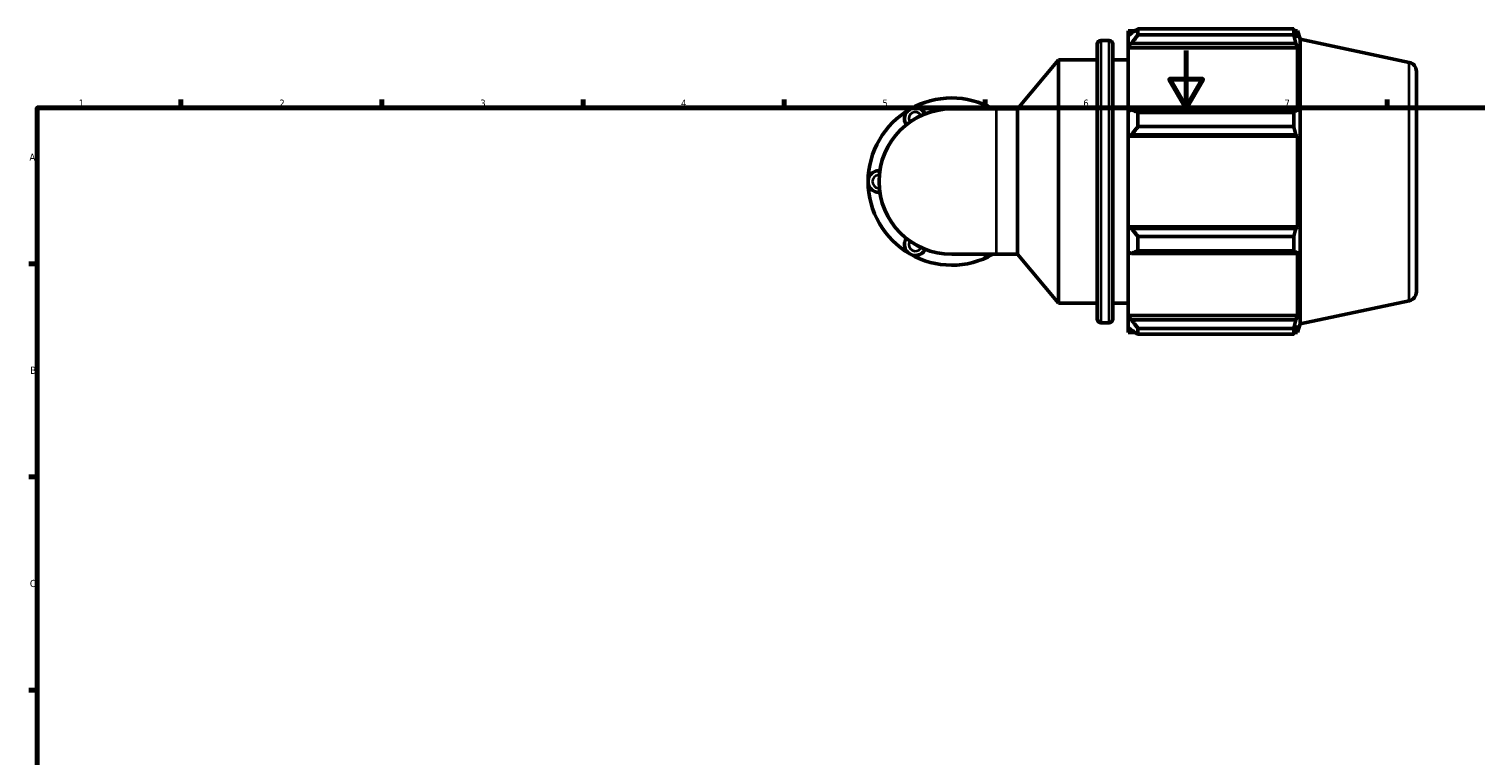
# Model space of a CAD drawing. Header units: millimetres. Extents: x 0 to 931, y 0 to 903.
# Tile 2 of 5: x 17 to 521, y 349 to 602. Entities that reach past the tile are written whole.
import ezdxf

# ---------------------------------------------------------------- set-up
doc = ezdxf.new("R2010")
doc.units = ezdxf.units.MM
for name, color, linetype, lineweight in [('Border (ISO)', 7, 'Continuous', 70), ('Visible (ISO)', 7, 'Continuous', 50), ('Visible Narrow (ISO)', 7, 'Continuous', 35)]:
    doc.layers.add(name, color=color, linetype=linetype, lineweight=lineweight)
doc.styles.add('Note Text (ISO)', font='tahoma.ttf')

# ---------------------------------------------------------------- blocks, each defined once
blk = doc.blocks.new('Borders Default Border')
at = {"layer": 'Border (ISO)'}
for p, q in [((70.08, 574), (70.08, 576.9)), ((140.17, 574), (140.17, 576.9)), ((210.25, 574), (210.25, 576.9)), ((280.33, 574), (280.33, 576.9)), ((350.42, 574), (350.42, 576.9)), ((490.58, 574), (490.58, 576.9)), ((20, 519.75), (17.1, 519.75)), ((20, 445.5), (17.1, 445.5)), ((20, 371.25), (17.1, 371.25))]:
    blk.add_line(p, q, dxfattribs=at)
at = {"layer": 'Border (ISO)', "flags": 128}
for points in [[(420.5, 594), (420.5, 574), (414.73, 584), (426.27, 584), (420.5, 574)], [(20, 20), (20, 574), (821, 574), (821, 20), (20, 20)]]:
    blk.add_lwpolyline(points, dxfattribs=at)
at = {"layer": 'Border (ISO)', "color": 232, "true_color": 0xca0064, "char_height": 2.5, "attachment_point": 7, "style": 'Note Text (ISO)'}
for s, insert in [('1', (34.48, 574.4)), ('2', (104.37, 574.4)), ('3', (174.43, 574.35)), ('4', (244.42, 574.4)), ('5', (314.64, 574.35)), ('6', (384.66, 574.35)), ('7', (454.77, 574.4)), ('A', (17.29, 555.62)), ('B', (17.59, 481.37)), ('C', (17.43, 407.08))]:
    blk.add_mtext(s, dxfattribs=dict(at, insert=insert))

msp = doc.modelspace()

# ---------------------------------------------------------------- linework, layer by layer
at = {"layer": 'Visible (ISO)'}
for p, q in [((400.325, 600.886), (400.325, 598.993)), ((400.325, 600.886), (402.73, 600.886)), ((401.455, 600.07), (400.325, 598.993)), ((403.715, 601.503), (403.715, 599.46)), ((403.715, 601.503), (458.009, 601.503)), ((458.009, 599.46), (458.009, 601.503)), ((458.329, 600.886), (459.294, 600.886)), ((459.294, 598.454), (458.744, 600.07)), ((459.294, 598.454), (459.294, 600.886)), ((460.265, 597.899), (459.294, 600.886)), ((389.525, 500.446), (389.525, 596.236)), ((390.785, 597.496), (393.665, 597.496)), ((394.925, 596.236), (394.925, 500.446)), ((400.325, 595.45), (400.325, 598.993)), ((400.325, 595.45), (401.455, 596.452)), ((400.325, 594.949), (400.325, 595.45)), ((400.325, 594.949), (400.325, 572.864)), ((400.325, 594.949), (459.294, 594.949)), ((401.455, 596.452), (458.744, 596.452)), ((458.009, 599.46), (403.715, 599.46)), ((458.744, 596.452), (459.294, 594.949)), ((459.294, 572.603), (459.294, 594.949)), ((460.265, 498.782), (460.265, 597.899)), ((498.27, 589.821), (460.265, 597.899)), ((361.713, 573.659), (376.025, 590.716)), ((376.025, 505.966), (376.025, 590.716)), ((376.025, 590.716), (389.525, 590.716)), ((394.925, 590.716), (400.325, 590.716)), ((500.765, 586.74), (500.765, 509.941)), ((354.346, 573.659), (338.765, 573.659)), ((354.346, 573.659), (361.713, 573.659)), ((361.713, 523.022), (361.713, 573.659)), ((401.455, 573.386), (400.325, 572.864)), ((400.325, 564.311), (400.325, 572.864)), ((458.744, 573.386), (401.455, 573.386)), ((403.715, 572.404), (403.715, 567.472)), ((403.715, 572.404), (458.009, 572.404)), ((458.009, 567.472), (458.009, 572.404)), ((459.294, 572.603), (458.744, 573.386)), ((400.325, 564.311), (401.455, 564.651)), ((401.455, 564.651), (458.744, 564.651)), ((458.009, 567.472), (403.715, 567.472)), ((458.744, 564.651), (459.294, 564.141)), ((400.325, 564.141), (400.325, 564.311)), ((400.325, 564.141), (400.325, 532.54)), ((400.325, 564.141), (459.294, 564.141)), ((459.294, 532.54), (459.294, 564.141)), ((400.325, 532.37), (400.325, 532.54)), ((400.325, 532.54), (459.294, 532.54)), ((400.325, 523.817), (400.325, 532.37)), ((401.455, 532.03), (400.325, 532.37)), ((458.744, 532.03), (401.455, 532.03)), ((459.294, 532.54), (458.744, 532.03)), ((403.715, 529.209), (403.715, 524.277)), ((403.715, 529.209), (458.009, 529.209)), ((458.009, 524.277), (458.009, 529.209)), ((338.765, 523.022), (354.346, 523.022)), ((354.346, 523.022), (361.713, 523.022)), ((361.713, 523.022), (376.025, 505.966)), ((400.325, 523.817), (401.455, 523.295)), ((400.325, 523.817), (400.325, 501.733)), ((401.455, 523.295), (458.744, 523.295)), ((458.009, 524.277), (403.715, 524.277)), ((458.744, 523.295), (459.294, 524.078)), ((459.294, 501.733), (459.294, 524.078)), ((376.025, 505.966), (389.525, 505.966)), ((394.925, 505.966), (400.325, 505.966)), ((498.27, 506.86), (460.265, 498.782)), ((390.785, 499.186), (393.665, 499.186)), ((400.325, 501.231), (400.325, 501.733)), ((400.325, 501.733), (459.294, 501.733)), ((400.325, 497.689), (400.325, 501.231)), ((401.455, 500.229), (400.325, 501.231)), ((458.744, 500.229), (401.455, 500.229)), ((459.294, 501.733), (458.744, 500.229)), ((400.325, 497.689), (401.455, 496.611)), ((400.325, 497.689), (400.325, 495.796)), ((400.325, 495.796), (402.73, 495.796)), ((403.715, 497.221), (403.715, 495.178)), ((403.715, 497.221), (458.009, 497.221)), ((458.009, 495.178), (403.715, 495.178)), ((458.009, 495.178), (458.009, 497.221)), ((458.329, 495.796), (459.294, 495.796)), ((458.744, 496.611), (459.294, 498.228)), ((460.265, 498.782), (459.294, 495.796)), ((459.294, 495.796), (459.294, 498.228))]:
    msp.add_line(p, q, dxfattribs=at)
for centre, radius, start, end in [((390.785, 596.236), 1.26, 90, 180), ((393.665, 596.236), 1.26, 0, 90), ((497.615, 586.74), 3.15, 0, 78), ((338.765, 548.341), 29.117, 60.40815, 120), ((338.765, 548.341), 29.117, 120, 180), ((338.765, 548.341), 25.319, 90, 270), ((326.105, 570.267), 3.798, 25.69878, 214.30122), ((351.424, 570.267), 3.798, 63.27356, 116.72644), ((313.446, 548.341), 3.798, 85.69878, 274.30122), ((338.765, 548.341), 29.117, 180, 240), ((326.105, 526.414), 3.798, 145.69878, 334.30122), ((338.765, 548.341), 29.117, 240, 299.59185), ((351.424, 526.414), 3.798, 243.27356, 296.72644), ((497.615, 509.941), 3.15, 282, 0), ((390.785, 500.446), 1.26, 180, 270), ((393.665, 500.446), 1.26, 270, 0)]:
    msp.add_arc(centre, radius, start, end, dxfattribs=at)
for points, weights in [([(403.715, 601.503), (402.54, 600.772), (401.455, 600.07)], [1.01731753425, 1.01225800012, 1.00640140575]), ([(458.009, 601.503), (458.391, 600.772), (458.744, 600.07)], [1, 1.00138152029, 1.00194636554]), ([(401.455, 596.452), (402.54, 597.925), (403.715, 599.46)], [1.00640140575, 1.01225800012, 1.01731753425]), ([(458.744, 596.452), (458.391, 597.925), (458.009, 599.46)], [1.00194636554, 1.00138152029, 1]), ([(403.715, 572.404), (402.54, 572.905), (401.455, 573.386)], [1.01731753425, 1.01225800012, 1.00640140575]), ([(458.009, 572.404), (458.391, 572.905), (458.744, 573.386)], [1, 1.00138152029, 1.00194636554]), ([(401.455, 564.651), (402.54, 566.033), (403.715, 567.472)], [1.00640140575, 1.01225800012, 1.01731753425]), ([(458.744, 564.651), (458.391, 566.033), (458.009, 567.472)], [1.00194636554, 1.00138152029, 1]), ([(403.715, 529.209), (402.54, 530.649), (401.455, 532.03)], [1.01731753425, 1.01225800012, 1.00640140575]), ([(458.009, 529.209), (458.391, 530.649), (458.744, 532.03)], [1, 1.00138152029, 1.00194636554]), ([(401.455, 523.295), (402.54, 523.776), (403.715, 524.277)], [1.00640140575, 1.01225800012, 1.01731753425]), ([(458.744, 523.295), (458.391, 523.776), (458.009, 524.277)], [1.00194636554, 1.00138152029, 1]), ([(403.715, 497.221), (402.54, 498.756), (401.455, 500.229)], [1.01731753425, 1.01225800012, 1.00640140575]), ([(458.009, 497.221), (458.391, 498.756), (458.744, 500.229)], [1, 1.00138152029, 1.00194636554]), ([(401.455, 496.611), (402.54, 495.909), (403.715, 495.178)], [1.00640140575, 1.01225800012, 1.01731753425]), ([(458.744, 496.611), (458.391, 495.909), (458.009, 495.178)], [1.00194636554, 1.00138152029, 1])]:
    msp.add_rational_spline(points, weights, degree=2, dxfattribs=at)
at = {"layer": 'Visible Narrow (ISO)'}
for p, q in [((390.785, 596.89), (390.785, 499.791)), ((393.665, 499.791), (393.665, 596.89)), ((498.27, 507.371), (498.27, 589.31)), ((354.346, 523.334), (354.346, 573.348))]:
    msp.add_line(p, q, dxfattribs=at)
for centre, start, end in [((326.105, 570.267), 36.67874, 203.32126), ((313.446, 548.341), 96.67874, 263.32126), ((326.105, 526.414), 156.67874, 323.32126)]:
    msp.add_arc(centre, 2.279, start, end, dxfattribs=at)

# ---------------------------------------------------------------- block references
msp.add_blockref('Borders Default Border', (0, 0))

doc.saveas('drawing.dxf')
